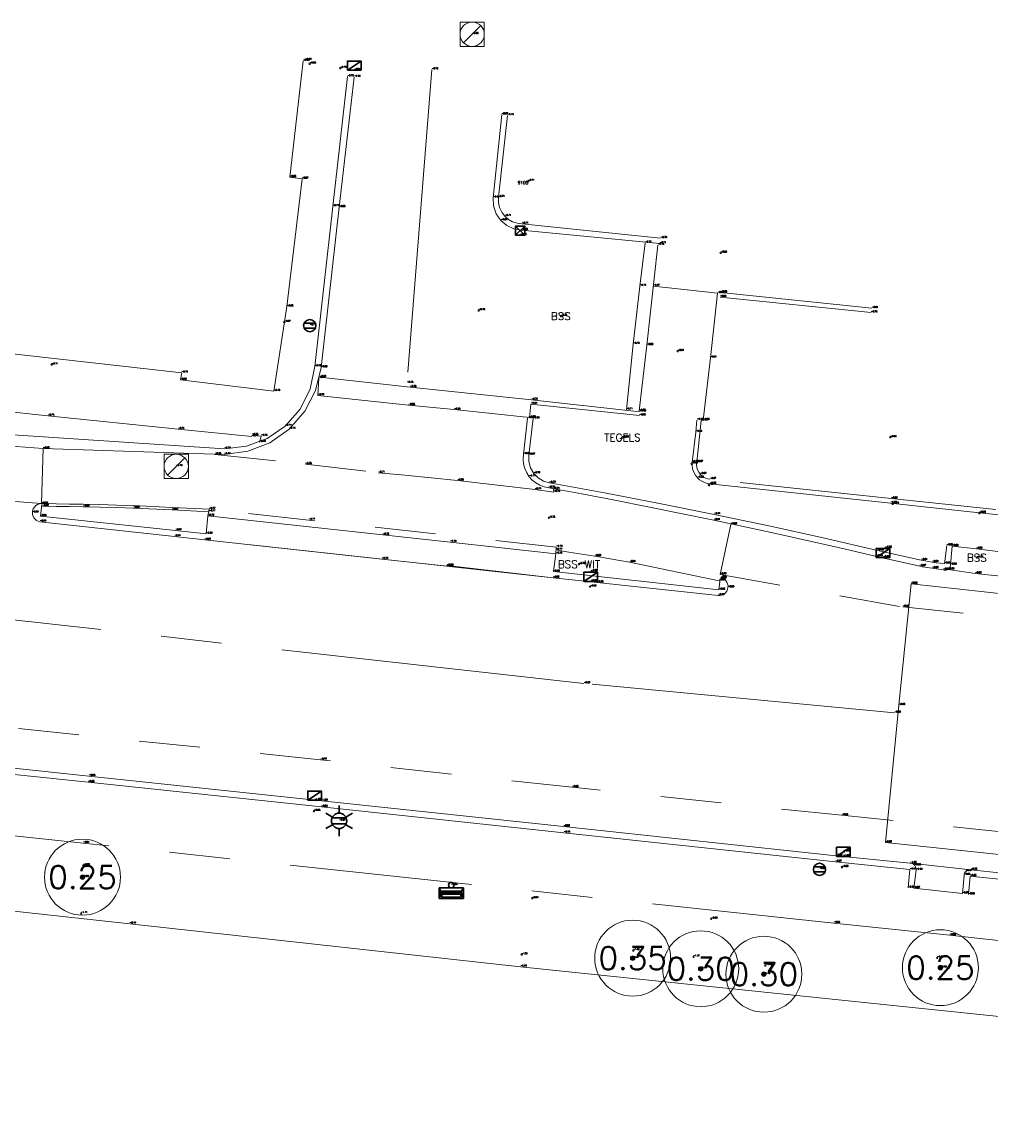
# Model space of a CAD drawing. Header units: metres. Extents: x 110598 to 111426, y 426464 to 427070.
# Tile 13 of 47: x 110825 to 110857, y 426755 to 426791. Entities that reach past the tile are written whole.
import ezdxf
from ezdxf.enums import TextEntityAlignment as Align

# ---------------------------------------------------------------- set-up
doc = ezdxf.new("R2010")
doc.units = ezdxf.units.M
doc.header["$MEASUREMENT"] = 0
for name, pattern in [('AM-AS', [16, 10, -2, 2, -2]), ('VH-OPSLUITBAND_100X200', [16, 8, -2, 4, -2]), ('VH-OPSLUITBAND_60X200', [12, 6, -2, 2, -2]), ('VH-TROTTOIRBAND_130-150', [15, 5, -2, 2, -2, 2, -2]), ('VH-TROTTOIRBAND_180-200', [20, 10, -2, 2, -2, 2, -2]), ('XX-HIDDEN', [4, 2, -2])]:
    doc.linetypes.add(name, pattern=pattern)
for name, color, linetype, lineweight in [('B-GV-GR-BOOM-S', 90, 'Continuous', 13), ('B-GV-GR-BOOM_DIAMETER-T', 96, 'Continuous', 0), ('B-GV-GR-HAAG-G', 90, 'GR-HAAG1', 13), ('B-OI-RI-GWA_KOLK-S', 30, 'Continuous', 30), ('B-OI-RI-GWA_RIOOLPUT-S', 30, 'Continuous', 30), ('B-WA-WH-WATER_GRENS-G', 142, 'Continuous', 0), ('B-WE-AM-AS-G', 10, 'AM-AS', 13), ('B-WE-IE-MEUBILAIR_WEGMEUBILAIR-S', 4, 'Continuous', 30), ('B-WE-IE-TERREINAFSCHEIDING_KUNSTMATIG_SCHUTTING-G', 45, 'Continuous', 0), ('B-WE-VH-KANTOPSLUITING_ACHTERKANTBAND-G', 50, 'Continuous', 13), ('B-WE-VH-KANTOPSLUITING_INRITBAND-G', 211, 'Continuous', 13), ('B-WE-VH-KANTOPSLUITING_OPSLUITBAND_100X200-G', 160, 'VH-OPSLUITBAND_100X200', 13), ('B-WE-VH-KANTOPSLUITING_OPSLUITBAND_60X200-G', 150, 'VH-OPSLUITBAND_60X200', 13), ('B-WE-VH-KANTOPSLUITING_TROTTOIRBAND_130 150-G', 210, 'VH-TROTTOIRBAND_130-150', 13), ('B-WE-VH-KANTOPSLUITING_TROTTOIRBAND_180 200-G', 200, 'VH-TROTTOIRBAND_180-200', 13), ('B-WE-VH-MATERIAALGRENS-G', 52, 'XX-HIDDEN', 13), ('B-WE-VW-MARKERING-G', 252, 'Continuous', 13), ('DTM-Grondslag', 135, 'Continuous', 0), ('DTM-Meetpunt', 40, 'Continuous', 0), ('mp', 7, 'Continuous', 0), ('X-XX-AL-HOOGTELABEL-S', 2, 'Continuous', 0), ('X-XX-AL-TEXT-T', 2, 'Continuous', 0)]:
    doc.layers.add(name, color=color, linetype=linetype, lineweight=lineweight)
doc.styles.add('LBD', font='txt.shx')
doc.styles.add('NLCS-ISO', font='arial.ttf')
doc.styles.add('null', font='NLCS.shx')
doc.styles.get("Standard").update_dxf_attribs({"font": 'txt.shx'})
doc.linetypes.add('GR-HAAG1', pattern='A,6,["°",null,S=0.125,R=0,X=0,Y=0],-2', length=8)

# ---------------------------------------------------------------- blocks, each defined once
blk = doc.blocks.new('MP')
at = {"layer": 'mp', "color": 0, "linetype": 'ByBlock', "lineweight": -2, "elevation": -0.036, "flags": 128}
blk.add_lwpolyline([(-0.005000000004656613, -0.008660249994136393), (-0.01000000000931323, 0), (-0.005000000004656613, 0.008660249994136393), (0.005000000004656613, 0.008660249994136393), (0.01000000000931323, 0), (0.005000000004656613, -0.008660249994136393), (-0.005000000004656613, -0.008660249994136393)], close=True, dxfattribs=at)
blk = doc.blocks.new('B-SRI-KOLK_TROTTOIR-SO')
at = {"color": 0}
blk.add_line((-1.124999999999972, 0), (1.124999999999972, 1.499999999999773), dxfattribs=at)
blk.add_3dface([(-1.124999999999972, 0), (1.124999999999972, 0), (1.124999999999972, 1.499999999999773), (-1.124999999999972, 1.499999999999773)], dxfattribs=at)
blk = doc.blocks.new('B-SRI-KOLK_STRAAT_300X300-SO')
at = {"color": 0}
for p, q in [((-0.7500000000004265, 2.842170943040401e-13), (0.7499999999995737, 1.500000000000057)), ((0.7499999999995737, 2.842170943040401e-13), (-0.7500000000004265, 1.500000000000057))]:
    blk.add_line(p, q, dxfattribs=at)
blk.add_3dface([(-0.7500000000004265, 2.842170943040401e-13), (0.7499999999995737, 2.842170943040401e-13), (0.7499999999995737, 1.500000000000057), (-0.7500000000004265, 1.500000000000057)], dxfattribs=at)
blk = doc.blocks.new('B-SRI-PUT_GWA-SO')
at = {"color": 0}
blk.add_line((-1.414183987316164, -1.41424313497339), (1.414183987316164, 1.41424313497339), dxfattribs=at)
at = {"color": 0, "lineweight": 0}
blk.add_circle((4.18174704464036e-05, -4.181572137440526e-05), 1.999999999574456, dxfattribs=at)
blk.add_3dface([(2.000125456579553, -1.999958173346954), (1.999958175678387, 2.000041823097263), (-2.000041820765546, 1.999874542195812), (-1.999874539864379, -2.000125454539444)], dxfattribs=at)
blk = doc.blocks.new('SIE-WEG_VERKEERSBORD_ROND-SO')
at = {"color": 0}
for p, q in [((-0.9165151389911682, 0.3999999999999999), (0.9165151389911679, 0.3999999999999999)), ((-0.9165151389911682, -0.3999999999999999), (0.9165151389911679, -0.3999999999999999))]:
    blk.add_line(p, q, dxfattribs=at)
blk.add_circle((0, 0), 1, dxfattribs=at)
blk = doc.blocks.new('SGR-BOOM_01')
at = {"ltscale": 0.1}
h = blk.add_hatch(color=0, dxfattribs=at)
edge = h.paths.add_edge_path()
edge.add_arc((7.366995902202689e-12, -5.115907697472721e-12), 0.15, 0, 360)
at = {"color": 0}
for centre, radius in [((0, 0), 2.5), ((7.366995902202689e-12, -5.115907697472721e-12), 0.04499999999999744)]:
    blk.add_circle(centre, radius, dxfattribs=at)
at = {"color": 0, "ltscale": 0.1}
blk.add_circle((7.366995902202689e-12, -5.115907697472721e-12), 0.15, dxfattribs=at)
blk = doc.blocks.new('SIE-WEG_AFVALBAK_TYPE_02')
at = {"color": 0, "linetype": 'Continuous'}
for p, q in [((0.4, -0.090749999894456), (-0.4, -0.09075000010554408)), ((-0.3400000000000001, -0.1953104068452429), (-0.4, -0.090749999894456)), ((-0.3400000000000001, -0.252406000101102), (-0.4, -0.440749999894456)), ((0.3400000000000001, -0.1953104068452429), (-0.3399999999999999, -0.1953104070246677)), ((-0.3400000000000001, -0.2524060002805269), (-0.3400000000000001, -0.1953104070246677)), ((0.3400000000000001, -0.252406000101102), (-0.3400000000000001, -0.2524060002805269)), ((-0.3017092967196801, -0.296934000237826), (-0.3334724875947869, -0.3966407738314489)), ((0.3017092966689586, -0.2969340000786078), (-0.3017092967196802, -0.296934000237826)), ((0.3017092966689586, -0.2969340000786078), (0.3334724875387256, -0.3966407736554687)), ((0.3400000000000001, -0.1953104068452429), (0.4, -0.090749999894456)), ((0.3400000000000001, -0.252406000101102), (0.3400000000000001, -0.1953104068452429)), ((0.3400000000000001, -0.252406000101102), (0.4, -0.440749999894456)), ((0.4, -0.440749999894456), (-0.4, -0.440750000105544)), ((0.3334724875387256, -0.3966407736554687), (-0.3334724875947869, -0.3966407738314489))]:
    blk.add_line(p, q, dxfattribs=at)
at = {"color": 0}
for p, q in [((-0.4, -0.09075000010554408), (-0.4, -0.440750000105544)), ((0.4, -0.09074999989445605), (0.4, -0.440749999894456))]:
    blk.add_line(p, q, dxfattribs=at)
at = {"color": 0, "linetype": 'Continuous'}
blk.add_circle((0, 0), 0.09075000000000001, dxfattribs=at)
blk = doc.blocks.new('B-SIE-WEG_LICHTMAST-SO')
at = {"color": 0, "ltscale": 0.1}
for p, q in [((8.349587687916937e-10, 1.265625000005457), (1.669846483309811e-09, 2.53125000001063)), ((-1.096064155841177, 0.6328125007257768), (-2.192125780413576, 1.265625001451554)), ((1.096064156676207, 0.6328124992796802), (2.192125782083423, 1.26562499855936)), ((-1.096064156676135, -0.6328124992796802), (-2.192125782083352, -1.26562499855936)), ((-8.349587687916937e-10, -1.265625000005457), (-1.669775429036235e-09, -2.53125000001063)), ((1.096064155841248, -0.6328125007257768), (2.192125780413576, -1.265625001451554))]:
    blk.add_line(p, q, dxfattribs=at)
at = {"color": 0, "flags": 128}
for points in [[(-1.162672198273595, 0.4999999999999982), (1.162672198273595, 0.4999999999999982)], [(-1.162672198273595, -0.4999999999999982), (1.162672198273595, -0.4999999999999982)]]:
    blk.add_lwpolyline(points, dxfattribs=at)
at = {"color": 0, "ltscale": 0.1}
blk.add_circle((0, 0), 1.265625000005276, dxfattribs=at)
at = {"color": 0, "style": 'NLCS-ISO'}
blk.add_attdef('TYPE', text='', height=1.8, dxfattribs=at).set_placement((1.669846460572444e-09, 2.53125000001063), align=Align.BOTTOM_CENTER)

msp = doc.modelspace()

# ---------------------------------------------------------------- linework, layer by layer
at = {"layer": 'B-GV-GR-HAAG-G'}
msp.add_polyline3d([(110830.645, 426779.843, -0.7150000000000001), (110830.6032264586, 426779.6024594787, -0.692), (110833.68, 426779.234, -0.695), (110834.113, 426782.019, -0.6810000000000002), (110834.608, 426786.2260000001, -0.671), (110834.203, 426786.2800000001, -0.675)], dxfattribs=at)
at = {"layer": 'B-WA-WH-WATER_GRENS-G', "extrusion": (0.009673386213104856, 0.0901128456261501, 0.9958845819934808), "elevation": 39526.71895302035, "flags": 128}
msp.add_lwpolyline([(-64708.62840069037, -434358.3875451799), (-64686.22888664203, -434358.3927580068), (-64658.68750015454, -434358.2992747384), (-64645.73878222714, -434358.334893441), (-64640.08425015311, -434358.3459264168), (-64622.106497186, -434358.3654775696)], dxfattribs=at)
at = {"layer": 'B-WE-AM-AS-G', "extrusion": (0.0003965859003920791, 0.00500532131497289, 0.9999873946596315), "elevation": 2179.391360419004}
msp.add_lwpolyline([(110838.8725951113, 426784.2636440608), (110838.0545745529, 426773.9395147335)], dxfattribs=at)
at = {"layer": 'B-WE-AM-AS-G'}
msp.add_polyline3d([(110854.116, 426768.6390000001, -0.8550000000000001), (110843.885, 426769.605, -0.8570000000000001), (110824.899, 426771.727, -0.8320000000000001), (110820.353, 426772.169, -0.8390000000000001)], dxfattribs=at)
at = {"layer": 'B-WE-IE-TERREINAFSCHEIDING_KUNSTMATIG_SCHUTTING-G', "extrusion": (0.0004190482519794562, 0.003606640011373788, 0.9999934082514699), "elevation": 1585.034357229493, "flags": 128}
msp.add_lwpolyline([(110834.1935514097, 426783.339127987), (110834.6385572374, 426787.1691528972)], dxfattribs=at)
at = {"layer": 'B-WE-IE-TERREINAFSCHEIDING_KUNSTMATIG_SCHUTTING-G', "extrusion": (-0.005291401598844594, 0.0005875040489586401, 0.9999858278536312), "elevation": -336.4295562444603, "flags": 128}
msp.add_lwpolyline([(110829.0896354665, 426780.11430766), (110820.8755176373, 426781.0263078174)], dxfattribs=at)
at = {"layer": 'B-WE-VH-KANTOPSLUITING_ACHTERKANTBAND-G', "extrusion": (-0.8675355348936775, 0.1025019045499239, 0.4866985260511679), "elevation": -52417.28347288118, "flags": 128}
msp.add_lwpolyline([(-436842.2513973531, 29202.83275357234), (-436838.932655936, 29202.90601616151), (-436836.7538009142, 29202.90945034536)], dxfattribs=at)
at = {"layer": 'B-WE-VH-KANTOPSLUITING_ACHTERKANTBAND-G', "extrusion": (-0.003776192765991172, 0.0003914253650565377, 0.9999927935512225), "elevation": -252.1614101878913, "flags": 128}
msp.add_lwpolyline([(110847.6012894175, 426782.6133968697), (110852.5793256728, 426782.0973968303)], dxfattribs=at)
at = {"layer": 'B-WE-VH-KANTOPSLUITING_ACHTERKANTBAND-G', "extrusion": (-0.003822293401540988, 0.0002521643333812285, 0.9999926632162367), "elevation": -316.7606000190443, "flags": 128}
msp.add_lwpolyline([(110800.2432930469, 426779.4774445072), (110831.2415214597, 426777.4324444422)], dxfattribs=at)
at = {"layer": 'B-WE-VH-KANTOPSLUITING_ACHTERKANTBAND-G'}
for points in [[(110836.105, 426789.595, -0.755), (110835.618, 426785.3180000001, -0.774), (110835.031, 426780.046, -0.763), (110834.877684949, 426779.3151039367, -0.7563333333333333), (110834.5452042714, 426778.6463953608, -0.7496666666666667), (110834.055, 426778.083, -0.743), (110833.4569751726, 426777.670685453, -0.744), (110832.77612806, 426777.4175369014, -0.745), (110832.054, 426777.339, -0.746)], [(110841.374, 426788.316, -0.764), (110841.077, 426785.62, -0.743), (110841.0774881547, 426785.4503401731, -0.74175), (110841.1140258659, 426785.2846606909, -0.7404999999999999), (110841.1849434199, 426785.130532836, -0.7392500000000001), (110841.287, 426784.995, -0.738), (110841.4055333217, 426784.8912701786, -0.738), (110841.5422174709, 426784.8129920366, -0.738), (110841.6916686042, 426784.7632488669, -0.738), (110841.848, 426784.744, -0.738), (110846.416, 426784.269, -0.696)], [(110845.717, 426778.429, -0.622), (110842.145, 426778.81, -0.643), (110842.097, 426778.364, -0.655), (110839.617, 426778.625, -0.658), (110838.119, 426778.773, -0.6830000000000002), (110835.125, 426779.095, -0.779), (110835.163, 426779.659, -0.771)], [(110855.836, 426774.149, -0.8480000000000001), (110855.758, 426773.551, -0.8340000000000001), (110855.6250641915, 426773.5658537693, -0.8353333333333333), (110855.4923859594, 426773.5828552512, -0.8366666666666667), (110855.36, 426773.602, -0.8380000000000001), (110855.2383533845, 426773.6215252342, -0.8373333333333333), (110855.1170110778, 426773.6428601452, -0.8366666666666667), (110854.996, 426773.6660000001, -0.8360000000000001), (110853.56, 426773.985, -0.8260000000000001), (110851.7702160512, 426774.3994087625, -0.8193333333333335), (110849.9764930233, 426774.7964212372, -0.8126666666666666), (110848.179, 426775.176, -0.8060000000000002), (110846.3737225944, 426775.53892945, -0.777), (110844.5649988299, 426775.8842736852, -0.748), (110842.753, 426776.212, -0.7190000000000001), (110842.5572465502, 426776.2712802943, -0.7113333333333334), (110842.3820116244, 426776.3767615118, -0.7036666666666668), (110842.238, 426776.522, -0.696), (110842.1288651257, 426776.7102373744, -0.6859999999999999), (110842.0725677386, 426776.9204142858, -0.676), (110842.073, 426777.138, -0.666), (110842.219, 426778.331, -0.633)], [(110859.354, 426774.979, -0.5870000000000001), (110856.917, 426775.227, -0.5860000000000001), (110853.984, 426775.547, -0.5890000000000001), (110848.037, 426776.179, -0.5840000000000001), (110847.9455889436, 426776.195099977, -0.5826), (110847.8573679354, 426776.2239486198, -0.5811999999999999), (110847.7741055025, 426776.2649676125, -0.5798), (110847.6974707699, 426776.3173346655, -0.5783999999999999), (110847.629, 426776.38, -0.5770000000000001), (110847.5594094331, 426776.4671916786, -0.5771999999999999), (110847.5056104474, 426776.5649204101, -0.5773999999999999), (110847.4691610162, 426776.6703560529, -0.5776), (110847.4511166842, 426776.7804452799, -0.5778), (110847.452, 426776.892, -0.5780000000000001), (110847.578, 426777.888, -0.632), (110847.609, 426778.281, -0.628)], [(110848.374, 426773.051, -0.8420000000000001), (110848.334, 426772.689, -0.8280000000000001), (110842.891, 426773.289, -0.797), (110842.969, 426773.876, -0.788), (110839.486, 426774.263, -0.783), (110837.265, 426774.501, -0.784), (110831.509, 426775.125, -0.776), (110831.452, 426774.531, -0.799), (110830.445, 426774.65, -0.815), (110825.999, 426775.1170000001, -0.8090000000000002), (110826.045, 426775.504, -0.818)], [(110854.567, 426762.877, -0.8580000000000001), (110854.623, 426763.474, -0.867), (110852.174, 426763.73, -0.868), (110843.229, 426764.692, -0.8560000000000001), (110835.244, 426765.54, -0.862), (110827.562, 426766.353, -0.8560000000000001), (110819.848, 426767.1550000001, -0.863), (110809.984, 426768.2040000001, -0.867), (110800.472, 426769.243, -0.887)], [(110870.001, 426761.866, -0.868), (110862.562, 426762.64, -0.87), (110856.606, 426763.26, -0.8530000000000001), (110856.557, 426762.6550000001, -0.8540000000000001)]]:
    msp.add_polyline3d(points, dxfattribs=at)
at = {"layer": 'B-WE-VH-KANTOPSLUITING_INRITBAND-G', "extrusion": (0.09504786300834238, 0.9410277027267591, 0.3247041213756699), "elevation": 412145.8865750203, "flags": 128}
msp.add_lwpolyline([(-67392.75005765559, -141492.8931907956), (-67388.73258175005, -141492.9280813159), (-67385.74206204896, -141493.0316955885)], dxfattribs=at)
at = {"layer": 'B-WE-VH-KANTOPSLUITING_INRITBAND-G'}
for points in [[(110845.904, 426784.118, -0.769), (110845.733, 426782.695, -0.756), (110845.516, 426780.785, -0.733), (110845.288, 426778.621, -0.7140000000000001)], [(110842.874, 426773.086, -0.915), (110839.381, 426773.487, -0.898), (110839.392, 426773.474, -0.901), (110837.236, 426773.705, -0.898), (110831.404, 426774.335, -0.913)]]:
    msp.add_polyline3d(points, dxfattribs=at)
at = {"layer": 'B-WE-VH-KANTOPSLUITING_OPSLUITBAND_100X200-G'}
for points in [[(110826.062, 426775.444, -0.818), (110826.5090206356, 426775.4396092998, -0.8126666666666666), (110826.9560225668, 426775.4336092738, -0.8073333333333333), (110827.403, 426775.426, -0.8020000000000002), (110827.9527268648, 426775.4144340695, -0.8020000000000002), (110828.5023971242, 426775.400433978, -0.8020000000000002), (110829.052, 426775.384, -0.8020000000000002), (110830.327, 426775.323, -0.8050000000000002), (110831.547, 426775.263, -0.768)], [(110848.347, 426772.9920000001, -0.8400000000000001), (110845.393, 426773.602, -0.8060000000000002), (110845.0111119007, 426773.6669966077, -0.8046666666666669), (110844.6291115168, 426773.7313300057, -0.8033333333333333), (110844.247, 426773.795, -0.8020000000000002), (110843.8211344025, 426773.8651574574, -0.791), (110843.395133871, 426773.9344908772, -0.78), (110842.969, 426774.0030000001, -0.769)]]:
    msp.add_polyline3d(points, dxfattribs=at)
at = {"layer": 'B-WE-VH-KANTOPSLUITING_OPSLUITBAND_60X200-G'}
for points in [[(110832.95, 426777.7420000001, -0.739), (110830.527, 426777.98, -0.74), (110826.243, 426778.423, -0.754), (110820.789, 426778.994, -0.766), (110815.034, 426779.598, -0.798), (110804.01, 426780.701, -0.8410000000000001)], [(110884.527, 426758.27, -0.778), (110869.581, 426759.898, -0.8280000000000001), (110855.934, 426761.312, -0.8320000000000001), (110852.116, 426761.714, -0.8520000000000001), (110827.406, 426764.35, -0.8090000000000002), (110820.169, 426765.111, -0.8320000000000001), (110808.61, 426766.3290000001, -0.8420000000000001)]]:
    msp.add_polyline3d(points, dxfattribs=at)
at = {"layer": 'B-WE-VH-KANTOPSLUITING_TROTTOIRBAND_130 150-G', "extrusion": (0.01153854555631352, -0.001183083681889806, 0.9999327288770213), "elevation": 773.4498103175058}
msp.add_lwpolyline([(110840.9992924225, 426783.5457376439), (110845.9736305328, 426783.035737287)], dxfattribs=at)
at = {"layer": 'B-WE-VH-KANTOPSLUITING_TROTTOIRBAND_130 150-G', "extrusion": (-0.02546345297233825, 0.002789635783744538, 0.9996718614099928), "elevation": -1632.590096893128}
msp.add_lwpolyline([(-436311.6655979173, 63688.11490589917), (-436311.6655979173, 63684.52337335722)], dxfattribs=at)
at = {"layer": 'B-WE-VH-KANTOPSLUITING_TROTTOIRBAND_130 150-G'}
msp.add_polyline3d([(110857.453, 426775.336, -0.676), (110854.01, 426775.696, -0.676), (110848.039, 426776.333, -0.669), (110847.9668579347, 426776.3463407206, -0.6684), (110847.8974985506, 426776.3702515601, -0.6678000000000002), (110847.8324613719, 426776.4042017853, -0.6672), (110847.7731899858, 426776.447437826, -0.6666000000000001), (110847.721, 426776.499, -0.666), (110847.6709732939, 426776.567520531, -0.667), (110847.6334503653, 426776.6436110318, -0.668), (110847.6095449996, 426776.7250129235, -0.669), (110847.599966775, 426776.8093099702, -0.67), (110847.605, 426776.894, -0.671), (110847.75, 426778.2640000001, -0.654), (110847.818, 426778.279, -0.655), (110848.054, 426780.334, -0.611), (110848.292, 426782.459, -0.648), (110846.181, 426782.695, -0.671)], dxfattribs=at)
at = {"layer": 'B-WE-VH-KANTOPSLUITING_TROTTOIRBAND_180 200-G', "extrusion": (-0.002739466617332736, 0.0002013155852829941, 0.9999962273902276), "elevation": -218.6174125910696}
msp.add_lwpolyline([(110800.6094994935, 426779.2356593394), (110825.6615945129, 426777.3946593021)], dxfattribs=at)
at = {"layer": 'B-WE-VH-KANTOPSLUITING_TROTTOIRBAND_180 200-G', "extrusion": (-0.02912365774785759, 0.0009226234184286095, 0.9995753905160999), "elevation": -2834.83565838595}
msp.add_lwpolyline([(-430072.5042111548, 97215.86538190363), (-430072.5042111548, 97221.83691043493)], dxfattribs=at)
at = {"layer": 'B-WE-VH-KANTOPSLUITING_TROTTOIRBAND_180 200-G'}
for points in [[(110836.325, 426789.58, -0.898), (110835.826, 426785.2910000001, -0.884), (110835.234, 426780.013, -0.8330000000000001), (110835.052494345, 426779.2588936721, -0.8063333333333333), (110834.6966736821, 426778.5696823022, -0.7796666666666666), (110834.187, 426777.985, -0.753), (110833.5481809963, 426777.5359985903, -0.754), (110832.8203757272, 426777.2531709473, -0.755), (110832.046, 426777.153, -0.756)], [(110841.183, 426788.344, -0.872), (110840.904, 426785.6060000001, -0.8340000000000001), (110840.9172652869, 426785.3356386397, -0.8350000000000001), (110841.003786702, 426785.0791522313, -0.8360000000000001), (110841.157, 426784.8560000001, -0.8370000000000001), (110841.3520627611, 426784.6914465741, -0.8460000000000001), (110841.5829188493, 426784.5826680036, -0.8550000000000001), (110841.834, 426784.537, -0.864), (110846.388, 426784.098, -0.7100000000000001)], [(110856.019, 426774.127, -0.86), (110855.956, 426773.513, -0.929), (110855.9550891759, 426773.4776047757, -0.9338000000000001), (110855.9466936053, 426773.4432075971, -0.9386), (110855.9311951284, 426773.4113728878, -0.9434), (110855.909298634, 426773.3835485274, -0.9482), (110855.882, 426773.361, -0.9530000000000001), (110855.8529822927, 426773.3457216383, -0.9552), (110855.8215275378, 426773.3364451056, -0.9574), (110855.7888630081, 426773.333532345, -0.9596), (110855.7562631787, 426773.3370970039, -0.9618000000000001), (110855.725, 426773.347, -0.9640000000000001), (110855.6511404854, 426773.3573893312, -0.9640000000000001), (110855.577310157, 426773.3679840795, -0.9640000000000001), (110855.5035095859, 426773.378784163, -0.9640000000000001), (110855.4297393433, 426773.3897894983, -0.9640000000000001), (110855.356, 426773.401, -0.9640000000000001), (110855.2741191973, 426773.4136943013, -0.9644), (110855.1922780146, 426773.4266415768, -0.9648), (110855.1104772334, 426773.4398417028, -0.9652000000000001), (110855.028717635, 426773.4532945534, -0.9656), (110854.947, 426773.467, -0.9660000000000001), (110853.525, 426773.792, -0.9840000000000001), (110852.4555485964, 426774.0404559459, -0.9692000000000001), (110851.3848973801, 426774.28368965, -0.9544), (110850.3130718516, 426774.5216953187, -0.9396), (110849.2400975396, 426774.7544672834, -0.9248000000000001), (110848.166, 426774.982, -0.91), (110847.080930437, 426775.2063042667, -0.8776), (110845.9947692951, 426775.4252616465, -0.8452000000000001), (110844.9075429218, 426775.6388668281, -0.8128000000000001), (110843.8192776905, 426775.8471146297, -0.7804), (110842.73, 426776.05, -0.748), (110842.5818847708, 426776.0808273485, -0.7412000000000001), (110842.4404503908, 426776.1345373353, -0.7343999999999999), (110842.3092082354, 426776.2097965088, -0.7276), (110842.1914166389, 426776.3047364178, -0.7208), (110842.09, 426776.417, -0.7140000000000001), (110842.0050422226, 426776.5483032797, -0.7074), (110841.9425272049, 426776.6916568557, -0.7008), (110841.9041134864, 426776.8432575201, -0.6942), (110841.8908201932, 426776.9990832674, -0.6876), (110841.903, 426777.1550000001, -0.6810000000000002), (110842.036, 426778.339, -0.658)], [(110848.398, 426773.085, -0.9380000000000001), (110848.4575599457, 426773.0670241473, -0.9362857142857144), (110848.5119565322, 426773.0368325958, -0.9345714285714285), (110848.5587178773, 426772.9957973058, -0.9328571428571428), (110848.5957190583, 426772.9457829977, -0.9311428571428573), (110848.6212786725, 426772.8890624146, -0.9294285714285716), (110848.6342352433, 426772.8282130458, -0.9277142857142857), (110848.634, 426772.766, -0.926), (110848.6196217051, 426772.7024338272, -0.9264285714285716), (110848.5914957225, 426772.6436433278, -0.9268571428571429), (110848.5510246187, 426772.5925602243, -0.9272857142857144), (110848.5002265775, 426772.5517318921, -0.9277142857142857), (110848.441634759, 426772.523194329, -0.9281428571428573), (110848.3781709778, 426772.5083706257, -0.9285714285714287), (110848.313, 426772.508, -0.929), (110844.327, 426772.932, -0.934), (110842.874, 426773.086, -0.915), (110831.404, 426774.335, -0.913), (110830.41, 426774.45, -0.9410000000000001), (110825.979, 426774.934, -0.899), (110825.9211699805, 426774.9497851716, -0.8975714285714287), (110825.8676405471, 426774.9767681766, -0.8961428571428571), (110825.8205550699, 426775.0138685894, -0.8947142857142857), (110825.7817988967, 426775.0596008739, -0.8932857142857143), (110825.752923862, 426775.1121338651, -0.891857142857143), (110825.7350861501, 426775.1693640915, -0.8904285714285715), (110825.729, 426775.229, -0.889), (110825.7365343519, 426775.2962120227, -0.8902857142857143), (110825.7589538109, 426775.360021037, -0.8915714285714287), (110825.7951156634, 426775.4171747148, -0.892857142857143), (110825.8431767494, 426775.4647599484, -0.8941428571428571), (110825.9006874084, 426775.5003513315, -0.8954285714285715), (110825.9647163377, 426775.5221347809, -0.8967142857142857), (110826.032, 426775.529, -0.898)], [(110854.748, 426762.862, -0.868), (110854.83, 426763.46, -0.9580000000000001), (110854.8271850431, 426763.5143829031, -0.9663333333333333), (110854.8104769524, 426763.5662120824, -0.9746666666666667), (110854.781, 426763.612, -0.9830000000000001), (110854.7390214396, 426763.6498491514, -0.9890000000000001), (110854.6884664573, 426763.6751266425, -0.9949999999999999), (110854.633, 426763.686, -1.001), (110852.192, 426763.932, -1.02), (110843.223, 426764.894, -0.9880000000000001), (110835.257, 426765.74, -1.005), (110827.592, 426766.556, -0.9750000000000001), (110819.862, 426767.364, -0.996), (110809.947, 426768.415, -0.9790000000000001), (110800.489, 426769.444, -1.037)], [(110870.028, 426762.066, -1.001), (110856.631, 426763.467, -0.9900000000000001), (110856.5867457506, 426763.4691216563, -0.9842500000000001), (110856.5431669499, 426763.4611324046, -0.9785), (110856.5025433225, 426763.4434501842, -0.97275), (110856.467, 426763.417, -0.9670000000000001), (110856.4440972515, 426763.3912740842, -0.96175), (110856.4261128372, 426763.3618985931, -0.9564999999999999), (110856.4136153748, 426763.3298022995, -0.95125), (110856.407, 426763.296, -0.9460000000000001), (110856.352, 426762.685, -0.866)]]:
    msp.add_polyline3d(points, dxfattribs=at)
at = {"layer": 'B-WE-VH-MATERIAALGRENS-G', "extrusion": (0.03323955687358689, 0.02566205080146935, 0.9991179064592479), "elevation": 14635.2795179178}
msp.add_lwpolyline([(270085.8061793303, -348227.93097624), (270085.5991714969, -348228.1452978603), (270085.4750831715, -348227.9786032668)], dxfattribs=at)
at = {"layer": 'B-WE-VH-MATERIAALGRENS-G', "extrusion": (0.0004668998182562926, 0.01763519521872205, 0.9998443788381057), "elevation": 7577.116562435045}
msp.add_lwpolyline([(-99492.09229803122, -429492.3426531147), (-99492.09229803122, -429494.1565706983)], dxfattribs=at)
at = {"layer": 'B-WE-VH-MATERIAALGRENS-G', "extrusion": (-0.00140460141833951, 0.0001179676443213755, 0.9999990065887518), "elevation": -106.2186970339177}
msp.add_lwpolyline([(110808.9543970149, 426776.9694999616), (110825.9214139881, 426775.5444999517)], dxfattribs=at)
at = {"layer": 'B-WE-VH-MATERIAALGRENS-G', "extrusion": (-0.00236131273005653, -0.03126880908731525, 0.9995082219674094), "elevation": -13607.23368459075}
msp.add_lwpolyline([(78391.27112962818, 433695.4655330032), (78391.26430885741, 433695.6887626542), (78383.07150219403, 433695.9617180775), (78379.7709405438, 433696.0705281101), (78379.74961490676, 433695.8482124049)], dxfattribs=at)
at = {"layer": 'B-WE-VH-MATERIAALGRENS-G', "extrusion": (-0.02116319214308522, 0.002265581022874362, 0.9997734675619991), "elevation": -1380.035672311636}
msp.add_lwpolyline([(-436149.4976505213, 64783.66790033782), (-436149.4976505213, 64784.46661806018)], dxfattribs=at)
at = {"layer": 'B-WE-VH-MATERIAALGRENS-G', "extrusion": (0.02719854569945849, -0.003416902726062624, 0.9996242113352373), "elevation": 1556.056023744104}
msp.add_lwpolyline([(437263.7432475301, -56775.0347861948), (437263.7432475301, -56774.23222778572)], dxfattribs=at)
at = {"layer": 'B-WE-VH-MATERIAALGRENS-G', "extrusion": (0.003283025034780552, -0.0004884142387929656, 0.999994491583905), "elevation": 154.5474548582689}
msp.add_lwpolyline([(110855.2877105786, 426773.4873862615), (110856.1817156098, 426773.3543862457)], dxfattribs=at)
at = {"layer": 'B-WE-VH-MATERIAALGRENS-G', "extrusion": (0.003144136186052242, -0.0003094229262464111, 0.9999950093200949), "elevation": 215.5393846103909}
msp.add_lwpolyline([(110857.1760667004, 426773.2221230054), (110856.2310619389, 426773.3151230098)], dxfattribs=at)
at = {"layer": 'B-WE-VH-MATERIAALGRENS-G', "extrusion": (-0.005440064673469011, 0.0005962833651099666, 0.9999850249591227), "elevation": -349.585271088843}
msp.add_lwpolyline([(110854.9852392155, 426763.7513206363), (110852.9872089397, 426763.9703206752)], dxfattribs=at)
at = {"layer": 'B-WE-VH-MATERIAALGRENS-G', "extrusion": (-0.001231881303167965, 0.0001359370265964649, 0.9999992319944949), "elevation": -79.41501623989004}
msp.add_lwpolyline([(110856.2668191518, 426762.6997384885), (110854.6628179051, 426762.8767384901)], dxfattribs=at)
at = {"layer": 'B-WE-VH-MATERIAALGRENS-G'}
for points in [[(110831.742, 426777.152, -0.761), (110834.718, 426776.827, -0.751), (110837.127, 426776.545, -0.7050000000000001), (110837.9941736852, 426776.4648694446, -0.7003333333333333), (110838.8608507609, 426776.3795350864, -0.6956666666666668), (110839.727, 426776.289, -0.691), (110840.5772454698, 426776.1950104, -0.7070000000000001), (110841.4269219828, 426776.0960092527, -0.7230000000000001), (110842.276, 426775.9920000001, -0.739), (110842.895, 426775.912, -0.745), (110842.887, 426776.004, -0.74)], [(110826.032, 426775.529, -0.898), (110826.5090206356, 426775.5216092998, -0.8146666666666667), (110826.9560225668, 426775.5156092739, -0.8093333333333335), (110827.403, 426775.508, -0.8040000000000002), (110827.9527268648, 426775.4964340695, -0.8040000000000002), (110828.5023971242, 426775.482433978, -0.8040000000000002), (110829.052, 426775.466, -0.8040000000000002), (110830.327, 426775.405, -0.8070000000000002), (110831.547, 426775.345, -0.77)], [(110848.725, 426774.845, -0.932), (110848.374, 426773.196, -0.929), (110854.389, 426772.127, -0.916), (110862.715, 426771.259, -0.934), (110870.702, 426770.42, -0.926), (110876.992, 426769.7800000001, -0.893), (110884.164, 426769.021, -0.88), (110891.24, 426768.3180000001, -0.881), (110896.496, 426767.774, -0.907), (110897.9584264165, 426767.6000382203, -0.909), (110899.4231931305, 426767.4470277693, -0.911), (110900.89, 426767.315, -0.913), (110902.5100885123, 426767.1937281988, -0.9246666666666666), (110904.1318899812, 426767.0980535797, -0.9363333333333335), (110905.755, 426767.028, -0.9480000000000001)], [(110870.028, 426763.404, -0.937), (110862.031, 426764.265, -0.9410000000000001), (110852.386, 426765.2640000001, -0.93), (110843.502, 426766.188, -0.931), (110835.219, 426767.093, -0.922), (110824.757, 426768.1770000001, -0.917), (110819.635, 426768.7260000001, -0.922), (110810.466, 426769.679, -0.9430000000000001)]]:
    msp.add_polyline3d(points, dxfattribs=at)
at = {"layer": 'B-WE-VW-MARKERING-G'}
msp.add_polyline3d([(110858.675, 426772.452, -0.934), (110858.206, 426767.985, -0.864), (110857.77, 426763.9540000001, -0.9560000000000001), (110853.82, 426764.37, -0.9620000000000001), (110854.261, 426768.892, -0.864), (110854.661, 426772.886, -0.931)], close=True, dxfattribs=at)

# ---------------------------------------------------------------- block references
at = {"layer": 'B-GV-GR-BOOM-S', "xscale": 0.5, "yscale": 0.5, "zscale": 0.5}
for p in [(110827.379, 426763.227, -0.934), (110845.494, 426760.559, -1.409), (110847.736, 426760.21, -1.443), (110849.815, 426760.031, -1.488), (110855.629, 426760.245, -0.931)]:
    msp.add_blockref('SGR-BOOM_01', p, dxfattribs=at)
at = {"layer": 'B-OI-RI-GWA_KOLK-S', "xscale": 0.1999999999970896, "yscale": 0.1999999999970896, "zscale": 0.1999999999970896}
for name, p in [('B-SRI-KOLK_TROTTOIR-SO', (110836.33, 426789.808, -0.906)), ('B-SRI-KOLK_STRAAT_300X300-SO', (110841.791, 426784.369, -0.877)), ('B-SRI-KOLK_TROTTOIR-SO', (110853.743, 426773.757, -0.9890000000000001)), ('B-SRI-KOLK_TROTTOIR-SO', (110844.117, 426772.969, -0.9470000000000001)), ('B-SRI-KOLK_TROTTOIR-SO', (110835.021, 426765.763, -1.017)), ('B-SRI-KOLK_TROTTOIR-SO', (110852.433, 426763.913, -1.031))]:
    msp.add_blockref(name, p, dxfattribs=at)
at = {"layer": 'B-OI-RI-GWA_RIOOLPUT-S', "xscale": 0.1999999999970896, "yscale": 0.1999999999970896, "zscale": 0.1999999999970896}
for p in [(110840.21, 426790.99, -0.8250000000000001), (110830.465, 426776.755, -0.791)]:
    msp.add_blockref('B-SRI-PUT_GWA-SO', p, dxfattribs=at)
at = {"layer": 'B-WE-IE-MEUBILAIR_WEGMEUBILAIR-S', "xscale": 0.1999999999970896, "yscale": 0.1999999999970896, "zscale": 0.1999999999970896}
for name, p in [('SIE-WEG_VERKEERSBORD_ROND-SO', (110834.862, 426781.392, -0.7080000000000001)), ('B-SIE-WEG_LICHTMAST-SO', (110835.829, 426765.082, -0.8370000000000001)), ('SIE-WEG_VERKEERSBORD_ROND-SO', (110851.646, 426763.483, -0.867))]:
    msp.add_blockref(name, p, dxfattribs=at)
at = {"layer": 'B-WE-IE-MEUBILAIR_WEGMEUBILAIR-S'}
msp.add_blockref('SIE-WEG_AFVALBAK_TYPE_02', (110839.521, 426762.964, -0.9450000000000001), dxfattribs=at)
at = {"layer": 'DTM-Grondslag', "xscale": 2.5, "yscale": 2.5, "zscale": 2.5}
msp.add_blockref('MP', (110842.058, 426786.152, -0.7130000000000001), dxfattribs=at)
at = {"layer": 'DTM-Meetpunt', "xscale": 2.5, "yscale": 2.5, "zscale": 2.5}
for p in [(110834.713, 426790.141, -0.6780000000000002), (110834.859, 426790.017, -0.6810000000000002), (110835.867, 426789.874, -0.761), (110848.392, 426783.7910000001, -0.5770000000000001), (110840.425, 426781.893, -0.758), (110843.131, 426781.703, -0.752), (110834.028, 426781.509, -0.671), (110846.978, 426780.5520000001, -0.608), (110826.362, 426780.107, -0.7060000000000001), (110845.157, 426777.706, -0.632), (110853.977, 426777.714, -0.692), (110847.435, 426776.845, -0.692), (110848.011, 426776.141, -0.74), (110854.054, 426775.522, -0.742), (110842.733, 426775.058, -0.746), (110856.907, 426775.213, -0.739), (110853.821, 426774.075, -0.8280000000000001), (110856.826, 426773.75, -0.885), (110843.726, 426773.533, -0.784), (110844.139, 426773.301, -0.819), (110844.093, 426772.795, -0.915), (110835.002, 426765.403, -0.875), (110852.453, 426764.072, -0.9790000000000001), (110827.409, 426763.6170000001, -0.901), (110852.39, 426763.556, -0.884), (110842.19, 426762.5300000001, -0.8420000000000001), (110827.336, 426762.035, -1.708), (110848.082, 426761.855, -0.862), (110845.515, 426760.815, -1.38), (110841.838, 426760.676, -1.806), (110847.496, 426760.607, -1.371), (110855.523, 426760.575, -0.8560000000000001), (110849.863, 426760.32, -1.427)]:
    msp.add_blockref('MP', p, dxfattribs=at)

# ---------------------------------------------------------------- texts
at = {"layer": 'B-GV-GR-BOOM-S'}
for s, p in [('-0.93', (110827.379, 426763.2270000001)), ('-1.41', (110845.494, 426760.559)), ('-1.44', (110847.736, 426760.2100000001)), ('-0.93', (110855.629, 426760.245)), ('-1.49', (110849.815, 426760.0310000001))]:
    msp.add_text(s, height=0.05, dxfattribs=at).set_placement(p, align=Align.BOTTOM_LEFT)
at = {"layer": 'B-GV-GR-BOOM_DIAMETER-T', "linetype": 'Continuous', "style": 'LBD'}
for s, p in [('0.25', (110827.379, 426763.227, -0.934)), ('0.35', (110845.494, 426760.559, -1.409)), ('0.30', (110847.736, 426760.21, -1.443)), ('0.25', (110855.629, 426760.245, -0.931)), ('0.30', (110849.815, 426760.031, -1.488))]:
    msp.add_text(s, height=0.75, dxfattribs=at).set_placement(p, align=Align.MIDDLE_CENTER)
at = {"layer": 'B-GV-GR-HAAG-G'}
for s, p in [('-0.68', (110834.203, 426786.2800000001)), ('-0.67', (110834.608, 426786.2260000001)), ('-0.68', (110834.113, 426782.019)), ('-0.72', (110830.645, 426779.843)), ('-0.69', (110830.6032264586, 426779.6024594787)), ('-0.70', (110833.68, 426779.234))]:
    msp.add_text(s, height=0.05, dxfattribs=at).set_placement(p, align=Align.BOTTOM_LEFT)
at = {"layer": 'B-OI-RI-GWA_KOLK-S'}
for s, p in [('-0.91', (110836.33, 426789.8080000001)), ('-0.88', (110841.791, 426784.369)), ('-0.99', (110853.743, 426773.757)), ('-0.95', (110844.117, 426772.969)), ('-1.02', (110835.021, 426765.763)), ('-1.03', (110852.433, 426763.913))]:
    msp.add_text(s, height=0.05, dxfattribs=at).set_placement(p, align=Align.BOTTOM_LEFT)
at = {"layer": 'B-OI-RI-GWA_RIOOLPUT-S'}
for s, p in [('-0.83', (110840.21, 426790.99)), ('-0.79', (110830.465, 426776.755))]:
    msp.add_text(s, height=0.05, dxfattribs=at).set_placement(p, align=Align.BOTTOM_LEFT)
at = {"layer": 'B-WA-WH-WATER_GRENS-G'}
for s, p in [('-2.10', (110828.933, 426761.6940000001)), ('-2.09', (110841.804, 426760.277))]:
    msp.add_text(s, height=0.05, dxfattribs=at).set_placement(p, align=Align.BOTTOM_LEFT)
at = {"layer": 'B-WE-AM-AS-G'}
for s, p in [('-0.79', (110838.881, 426789.826)), ('-0.73', (110838.063, 426779.502)), ('-0.86', (110843.885, 426769.605)), ('-0.86', (110854.116, 426768.6390000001))]:
    msp.add_text(s, height=0.05, dxfattribs=at).set_placement(p, align=Align.BOTTOM_LEFT)
at = {"layer": 'B-WE-IE-MEUBILAIR_WEGMEUBILAIR-S'}
for s, p in [('-0.71', (110834.862, 426781.392)), ('-0.84', (110835.829, 426765.082)), ('-0.87', (110851.646, 426763.483)), ('-0.95', (110839.521, 426762.964))]:
    msp.add_text(s, height=0.05, dxfattribs=at).set_placement(p, align=Align.BOTTOM_LEFT)
at = {"layer": 'B-WE-IE-TERREINAFSCHEIDING_KUNSTMATIG_SCHUTTING-G'}
msp.add_text('-0.69', height=0.05, dxfattribs=at).set_placement((110834.648, 426790.11), align=Align.BOTTOM_LEFT)
at = {"layer": 'B-WE-VH-KANTOPSLUITING_ACHTERKANTBAND-G'}
for s, p in [('-0.76', (110836.105, 426789.595)), ('-0.76', (110841.374, 426788.316)), ('-0.74', (110841.077, 426785.62)), ('-0.77', (110835.618, 426785.3180000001)), ('-0.74', (110841.287, 426784.995)), ('-0.74', (110841.848, 426784.744)), ('-0.70', (110846.321, 426784.0470000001)), ('-0.70', (110846.416, 426784.269)), ('-0.63', (110848.394, 426782.4820000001)), ('-0.61', (110853.372, 426781.9660000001)), ('-0.63', (110845.967, 426780.747)), ('-0.76', (110835.031, 426780.046)), ('-0.77', (110835.163, 426779.659)), ('-0.78', (110835.125, 426779.095)), ('-0.68', (110838.119, 426778.773)), ('-0.66', (110839.617, 426778.625)), ('-0.64', (110842.145, 426778.81)), ('-0.63', (110845.713, 426778.583)), ('-0.66', (110842.097, 426778.364)), ('-0.63', (110842.219, 426778.331)), ('-0.62', (110845.717, 426778.429)), ('-0.63', (110847.609, 426778.2810000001)), ('-0.74', (110834.055, 426778.083)), ('-0.63', (110847.578, 426777.888)), ('-0.75', (110832.054, 426777.339)), ('-0.67', (110842.073, 426777.138)), ('-0.58', (110847.452, 426776.892)), ('-0.70', (110842.238, 426776.522)), ('-0.72', (110842.753, 426776.212)), ('-0.58', (110847.629, 426776.38)), ('-0.58', (110848.037, 426776.179)), ('-0.82', (110826.045, 426775.5040000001)), ('-0.59', (110853.984, 426775.5470000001)), ('-0.81', (110825.999, 426775.1170000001)), ('-0.81', (110848.179, 426775.176)), ('-0.59', (110856.917, 426775.2270000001)), ('-0.81', (110830.445, 426774.6500000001)), ('-0.80', (110831.452, 426774.5310000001)), ('-0.78', (110837.265, 426774.501)), ('-0.78', (110839.486, 426774.263)), ('-0.83', (110853.56, 426773.985)), ('-0.85', (110855.836, 426774.149)), ('-0.84', (110854.996, 426773.6660000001)), ('-0.84', (110855.36, 426773.6020000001)), ('-0.83', (110855.758, 426773.551)), ('-0.80', (110842.891, 426773.289)), ('-0.84', (110848.374, 426773.051)), ('-0.83', (110848.334, 426772.6890000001)), ('-0.86', (110827.562, 426766.353)), ('-0.86', (110835.244, 426765.54)), ('-0.86', (110843.229, 426764.692)), ('-0.87', (110852.174, 426763.73)), ('-0.87', (110854.623, 426763.474)), ('-0.85', (110856.606, 426763.26)), ('-0.86', (110854.567, 426762.877)), ('-0.85', (110856.557, 426762.6550000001))]:
    msp.add_text(s, height=0.05, dxfattribs=at).set_placement(p, align=Align.BOTTOM_LEFT)
at = {"layer": 'B-WE-VH-KANTOPSLUITING_INRITBAND-G'}
for s, p in [('-0.77', (110845.904, 426784.1180000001)), ('-0.76', (110845.733, 426782.695)), ('-0.73', (110845.516, 426780.785)), ('-0.86', (110835.193, 426779.695)), ('-0.76', (110838.165, 426779.361)), ('-0.71', (110845.288, 426778.621)), ('-0.90', (110837.236, 426773.7050000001)), ('-0.90', (110839.381, 426773.4870000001)), ('-0.90', (110839.392, 426773.474))]:
    msp.add_text(s, height=0.05, dxfattribs=at).set_placement(p, align=Align.BOTTOM_LEFT)
at = {"layer": 'B-WE-VH-KANTOPSLUITING_OPSLUITBAND_100X200-G'}
for s, p in [('-0.82', (110826.062, 426775.4440000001)), ('-0.80', (110827.403, 426775.426)), ('-0.80', (110829.052, 426775.3840000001)), ('-0.81', (110830.327, 426775.323)), ('-0.77', (110831.547, 426775.263)), ('-0.77', (110842.969, 426774.0030000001)), ('-0.80', (110844.247, 426773.795)), ('-0.81', (110845.393, 426773.6020000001)), ('-0.84', (110848.347, 426772.9920000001))]:
    msp.add_text(s, height=0.05, dxfattribs=at).set_placement(p, align=Align.BOTTOM_LEFT)
at = {"layer": 'B-WE-VH-KANTOPSLUITING_OPSLUITBAND_60X200-G'}
for s, p in [('-0.75', (110826.243, 426778.423)), ('-0.74', (110830.527, 426777.98)), ('-0.74', (110832.95, 426777.7420000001)), ('-0.81', (110827.406, 426764.35)), ('-0.85', (110852.116, 426761.714)), ('-0.83', (110855.934, 426761.312))]:
    msp.add_text(s, height=0.05, dxfattribs=at).set_placement(p, align=Align.BOTTOM_LEFT)
at = {"layer": 'B-WE-VH-KANTOPSLUITING_TROTTOIRBAND_130 150-G'}
for s, p in [('-0.67', (110846.181, 426782.695)), ('-0.65', (110848.292, 426782.459)), ('-0.66', (110848.371, 426782.332)), ('-0.72', (110853.345, 426781.822)), ('-0.61', (110848.054, 426780.334)), ('-0.72', (110842.161, 426778.946)), ('-0.63', (110845.73, 426778.555)), ('-0.66', (110847.818, 426778.279)), ('-0.67', (110847.605, 426776.894)), ('-0.67', (110847.721, 426776.499)), ('-0.67', (110848.039, 426776.333)), ('-0.68', (110854.01, 426775.696))]:
    msp.add_text(s, height=0.05, dxfattribs=at).set_placement(p, align=Align.BOTTOM_LEFT)
at = {"layer": 'B-WE-VH-KANTOPSLUITING_TROTTOIRBAND_180 200-G'}
for s, p in [('-0.90', (110836.325, 426789.5800000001)), ('-0.87', (110841.183, 426788.344)), ('-0.83', (110840.904, 426785.6060000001)), ('-0.88', (110835.826, 426785.2910000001)), ('-0.84', (110841.157, 426784.8560000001)), ('-0.86', (110841.834, 426784.537)), ('-0.71', (110846.388, 426784.098)), ('-0.83', (110835.234, 426780.013)), ('-0.66', (110842.036, 426778.339)), ('-0.75', (110834.187, 426777.985)), ('-0.76', (110832.046, 426777.153)), ('-0.68', (110841.903, 426777.1550000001)), ('-0.71', (110842.09, 426776.4170000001)), ('-0.75', (110842.73, 426776.05)), ('-0.89', (110825.729, 426775.229)), ('-0.91', (110848.166, 426774.9820000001)), ('-0.90', (110825.979, 426774.934)), ('-0.94', (110830.41, 426774.45)), ('-0.91', (110831.404, 426774.3350000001)), ('-0.86', (110856.019, 426774.127)), ('-0.98', (110853.525, 426773.7920000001)), ('-0.93', (110855.956, 426773.513)), ('-0.97', (110854.947, 426773.467)), ('-0.96', (110855.356, 426773.4010000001)), ('-0.96', (110855.725, 426773.347)), ('-0.95', (110855.882, 426773.361)), ('-0.92', (110842.874, 426773.086)), ('-0.93', (110844.327, 426772.932)), ('-0.94', (110848.398, 426773.0850000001)), ('-0.93', (110848.634, 426772.766)), ('-0.93', (110848.313, 426772.508)), ('-0.98', (110827.592, 426766.556)), ('-1.01', (110835.257, 426765.74)), ('-0.99', (110843.223, 426764.894)), ('-1.02', (110852.192, 426763.932)), ('-1.00', (110854.633, 426763.686)), ('-0.98', (110854.781, 426763.6120000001)), ('-0.96', (110854.83, 426763.4600000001)), ('-0.97', (110856.467, 426763.4170000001)), ('-0.99', (110856.631, 426763.467)), ('-0.95', (110856.407, 426763.296)), ('-0.87', (110854.748, 426762.8620000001)), ('-0.87', (110856.352, 426762.685))]:
    msp.add_text(s, height=0.05, dxfattribs=at).set_placement(p, align=Align.BOTTOM_LEFT)
at = {"layer": 'B-WE-VH-MATERIAALGRENS-G'}
for s, p in [('-0.65', (110847.75, 426778.2640000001)), ('-0.75', (110832.963, 426777.788)), ('-0.76', (110833.203, 426777.555)), ('-0.76', (110833.259, 426777.755)), ('-0.93', (110826.08, 426777.342)), ('-0.76', (110831.742, 426777.152)), ('-0.75', (110834.718, 426776.827)), ('-0.71', (110837.127, 426776.545)), ('-0.69', (110839.727, 426776.289)), ('-0.74', (110842.276, 426775.9920000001)), ('-0.74', (110842.887, 426776.0040000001)), ('-0.75', (110842.895, 426775.912)), ('-0.90', (110826.032, 426775.529)), ('-0.77', (110831.547, 426775.345)), ('-0.78', (110831.509, 426775.125)), ('-0.77', (110834.83, 426774.9880000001)), ('-0.93', (110848.725, 426774.845)), ('-0.79', (110842.969, 426773.876)), ('-0.78', (110842.979, 426774.099)), ('-0.84', (110856.813, 426774.0420000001)), ('-0.93', (110848.374, 426773.196)), ('-0.96', (110856.776, 426773.228)), ('-0.92', (110854.389, 426772.127)), ('-0.92', (110835.219, 426767.093)), ('-0.93', (110843.502, 426766.1880000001)), ('-0.93', (110852.386, 426765.2640000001))]:
    msp.add_text(s, height=0.05, dxfattribs=at).set_placement(p, align=Align.BOTTOM_LEFT)
at = {"layer": 'B-WE-VW-MARKERING-G'}
for s, p in [('-0.93', (110854.661, 426772.886)), ('-0.86', (110854.261, 426768.892)), ('-0.96', (110853.82, 426764.37))]:
    msp.add_text(s, height=0.05, dxfattribs=at).set_placement(p, align=Align.BOTTOM_LEFT)
at = {"layer": 'DTM-Grondslag'}
msp.add_text('9105', height=0.1, dxfattribs=at).set_placement((110842.058, 426786.152, -0.7130000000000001), align=Align.TOP_RIGHT)
msp.add_text('-0.71', height=0.05, dxfattribs=at).set_placement((110842.058, 426786.152), align=Align.BOTTOM_LEFT)
at = {"layer": 'X-XX-AL-HOOGTELABEL-S'}
for s, p in [('-0.68', (110834.713, 426790.141)), ('-0.68', (110834.859, 426790.017)), ('-0.76', (110835.867, 426789.874)), ('-0.58', (110848.392, 426783.7910000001)), ('-0.76', (110840.425, 426781.893)), ('-0.67', (110834.028, 426781.5090000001)), ('-0.75', (110843.131, 426781.703)), ('-0.61', (110846.978, 426780.5520000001)), ('-0.71', (110826.362, 426780.1070000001)), ('-0.63', (110845.157, 426777.706)), ('-0.69', (110853.977, 426777.714)), ('-0.69', (110847.435, 426776.845)), ('-0.74', (110848.011, 426776.141)), ('-0.74', (110854.054, 426775.522)), ('-0.75', (110842.733, 426775.0580000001)), ('-0.74', (110856.907, 426775.213)), ('-0.83', (110853.821, 426774.075)), ('-0.78', (110843.726, 426773.533)), ('-0.89', (110856.826, 426773.75)), ('-0.82', (110844.139, 426773.301)), ('-0.92', (110844.093, 426772.795)), ('-0.88', (110835.002, 426765.403)), ('-0.98', (110852.453, 426764.072)), ('-0.90', (110827.409, 426763.6170000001)), ('-0.88', (110852.39, 426763.556)), ('-0.84', (110842.19, 426762.5300000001)), ('-1.71', (110827.336, 426762.035)), ('-0.86', (110848.082, 426761.855)), ('-1.38', (110845.515, 426760.815)), ('-1.81', (110841.838, 426760.676)), ('-1.37', (110847.496, 426760.6070000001)), ('-0.86', (110855.523, 426760.575)), ('-1.43', (110849.863, 426760.32))]:
    msp.add_text(s, height=0.05, dxfattribs=at).set_placement(p, align=Align.BOTTOM_LEFT)
at = {"layer": 'X-XX-AL-TEXT-T', "linetype": 'Continuous', "style": 'LBD'}
for s, p in [('BSS', (110843.131, 426781.703)), ('TEGELS', (110845.157, 426777.706, -0.632)), ('BSS WIT', (110843.726, 426773.533, -0.784)), ('BSS', (110856.826, 426773.75))]:
    msp.add_text(s, height=0.25, dxfattribs=at).set_placement(p, align=Align.MIDDLE_CENTER)

doc.saveas('drawing.dxf')
